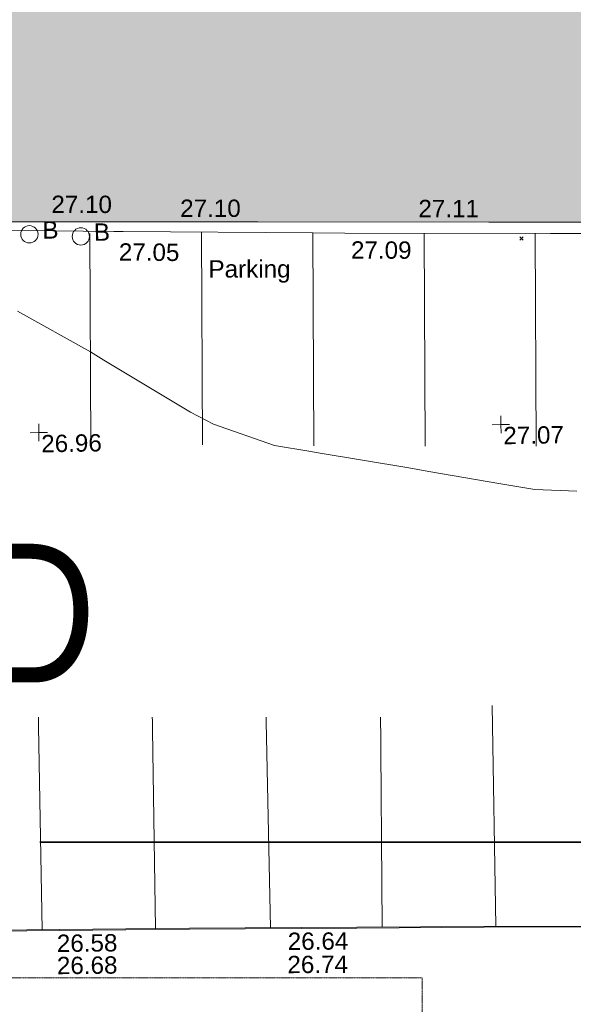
# Model space of a CAD drawing. Header units: millimetres. Extents: x -287732 to 520720, y -88450 to 287754.
# Tile 102 of 256: x -33147 to -21168, y 31642 to 52951. Entities that reach past the tile are written whole.
import ezdxf

# ---------------------------------------------------------------- set-up
doc = ezdxf.new("R2010")
doc.units = ezdxf.units.MM
doc.linetypes.add('Dash 1_5mm', pattern=[3, 1.5, -1.5])
doc.linetypes.add('IMPORT-UG_ELEC_STREET LIGHTING_QLB2 _2_', pattern=[2700, 1500, -300, 0, -250, 150, -300, 0, -200])
for name, color, linetype, lineweight, true_color in [('00_TOPO_FURN_BOLLARD', 7, 'Continuous', 9, 0x666666), ('00_UAV_BUILDING_OUTLINE', 5, 'Continuous', 9, 0x0000ff), ('00_UAV_FURN_BOLLARD', 7, 'Continuous', 9, 0xff9f7f), ('00_UAV_KERB_BOTTOM', 1, 'Continuous', 9, 0xff0000), ('00_UAV_KERB_TOP', 7, 'Continuous', 9, 0xa500a5), ('00_UAV_LEVEL_SPOT', 7, 'Continuous', 9, 0x666666), ('00_UAV_PARKING', 4, 'Continuous', 9, 0x00ffff), ('00_UAV_ROAD_MARKING_WHITE_CONTINUOUS', 7, 'Continuous', 9, 0x999999), ('01_DTM_CONTOUR_MNR', 7, 'Continuous', 9, 0xa5a552), ('12333-PUM-2D-U-0001-C01 - Rev2_REVIT IMPORT_dwg', 7, 'Continuous', 9, 0x767676), ('A_RHA_Line', 7, 'Continuous', 9, 0x00a600)]:
    doc.layers.add(name, color=color, linetype=linetype, lineweight=lineweight, true_color=true_color)
for name, color, linetype, lineweight in [('A_RHA_Detail', 7, 'Continuous', 9), ('A_RHA_Text', 7, 'Continuous', 9), ('GEN-TEXT', 7, 'Continuous', 9)]:
    doc.layers.add(name, color=color, linetype=linetype, lineweight=lineweight)
doc.styles.add('Arial Narrow', font='ARIALN.TTF', dxfattribs={"height": 3000})
doc.styles.add('Swis721 Lt BT_2', font='swissl.ttf', dxfattribs={"height": 375})

# ---------------------------------------------------------------- blocks, each defined once
blk = doc.blocks.new('12333-PUM-2D-U-0001-C01 - Rev2_REVIT IMPORT_dwg_UAV-2077255-Site Location Plan Proposed')
at = {"layer": '00_UAV_LEVEL_SPOT', "color": 254, "true_color": 0xcccccc, "flags": 128}
for points in [[(0, -500), (0, 0), (-500, 0)], [(500, 0), (0, 0), (0, 500)]]:
    blk.add_lwpolyline(points, dxfattribs=at)
blk = doc.blocks.new('12333-PUM-2D-U-0001-C01 - Rev2_REVIT IMPORT_dwg_MSL_Bollard_2-2077239-Site Location Plan Proposed')
at = {"layer": '00_TOPO_FURN_BOLLARD', "color": 254, "true_color": 0xcccccc}
blk.add_circle((0, 0), 62.5, dxfattribs=at)
blk = doc.blocks.new('12333-PUM-2D-U-0001-C01 - Rev2_REVIT IMPORT_dwg_MGS62954_T2_Galway_ITM_3d_Rev1-2077680-Site Location Plan Proposed')
at = {"layer": '00_UAV_KERB_BOTTOM', "color": 254, "true_color": 0xcccccc, "flags": 128}
blk.add_lwpolyline([(533881692, 725589110), (533879445, 725589149), (533876693, 725589180), (533873069, 725589219), (533871694, 725589229), (533866694, 725589265), (533864754, 725589278), (533861695, 725589326), (533856888, 725589400), (533856695, 725589403), (533851696, 725589460), (533849880, 725589480), (533847752, 725589494), (533847751, 725590549), (533847745, 725595327), (533847744, 725595547), (533847722, 725600543), (533847713, 725602514), (533847715, 725604658)], dxfattribs=at)
at = {"layer": '00_UAV_KERB_TOP', "color": 254, "true_color": 0xcccccc, "flags": 128}
blk.add_lwpolyline([(533881692, 725589099), (533879445, 725589129), (533876692, 725589160), (533873069, 725589199), (533871693, 725589209), (533866693, 725589245), (533864754, 725589258), (533861694, 725589306), (533856888, 725589380), (533856695, 725589383), (533851696, 725589440), (533849880, 725589460), (533847732, 725589474), (533847731, 725590510), (533847725, 725595327), (533847724, 725595508), (533847702, 725600504), (533847693, 725602514), (533847695, 725604664)], dxfattribs=at)
at = {"layer": '00_UAV_PARKING', "color": 254, "true_color": 0xcccccc, "flags": 128}
blk.add_lwpolyline([(533861701, 725604487), (533863308, 725604466), (533866699, 725604426), (533869045, 725604398), (533871698, 725604325), (533871902, 725604319), (533876002, 725604218), (533876696, 725604204), (533881144, 725604113), (533881695, 725604104), (533885630, 725604040)], dxfattribs=at)
at = {"layer": '00_UAV_ROAD_MARKING_WHITE_CONTINUOUS', "color": 254, "true_color": 0xcccccc}
for p, q in [((533871181, 725604293), (533871123, 725599690)), ((533873597, 725604278), (533873539, 725599674)), ((533876006, 725604218), (533875947, 725599614)), ((533878410, 725604169), (533878351, 725599565)), ((533880811, 725604120), (533880752, 725599516)), ((533869879, 725594049), (533869886, 725589242)), ((533872339, 725589225), (533872345, 725594006)), ((533874808, 725594005), (533874822, 725589200)), ((533877242, 725589174), (533877285, 725593951)), ((533879703, 725593923), (533879702, 725589145))]:
    blk.add_line(p, q, dxfattribs=at)
at = {"layer": '01_DTM_CONTOUR_MNR', "color": 254, "true_color": 0xcccccc, "flags": 128}
blk.add_lwpolyline([(533881614, 725598529), (533880707, 725598582), (533879974, 725598715), (533878425, 725599015), (533877989, 725599097), (533875994, 725599469), (533875880, 725599488), (533875096, 725599631), (533873781, 725600116), (533873287, 725600388), (533871432, 725601544), (533871150, 725601730), (533869586, 725602633)], dxfattribs=at)
for name, p, xscale, yscale, zscale in [('12333-PUM-2D-U-0001-C01 - Rev2_REVIT IMPORT_dwg_MSL_Bollard_2-2077239-Site Location Plan Proposed', (533869870, 725604295), 3, 3, 3), ('12333-PUM-2D-U-0001-C01 - Rev2_REVIT IMPORT_dwg_MSL_Bollard_2-2077239-Site Location Plan Proposed', (533870983, 725604229), 3, 3, 3), ('12333-PUM-2D-U-0001-C01 - Rev2_REVIT IMPORT_dwg_UAV-2077255-Site Location Plan Proposed', (533870000, 725600000), 0.375, 0.375, 0.375), ('12333-PUM-2D-U-0001-C01 - Rev2_REVIT IMPORT_dwg_UAV-2077255-Site Location Plan Proposed', (533880000, 725600000), 0.375, 0.375, 0.375)]:
    blk.add_blockref(name, p, dxfattribs=dict(xscale=xscale, yscale=yscale, zscale=zscale))
at = {"layer": '00_UAV_BUILDING_OUTLINE', "color": 251, "true_color": 0x666666, "char_height": 375, "width": 1495.9, "attachment_point": 1, "rotation": 358.9797, "line_spacing_factor": 1.005062, "style": 'Swis721 Lt BT_2'}
for s, insert in [('27.10', (533870361, 725605123)), ('27.10', (533873146, 725604990)), ('27.11', (533878300, 725604894))]:
    blk.add_mtext(s, dxfattribs=dict(at, insert=insert))
at = {"layer": '00_UAV_FURN_BOLLARD', "color": 251, "true_color": 0x666666, "char_height": 375, "width": 398.91, "attachment_point": 1, "line_spacing_factor": 1.005062, "style": 'Swis721 Lt BT_2'}
for insert in [(533870153, 725604570), (533871266, 725604504)]:
    blk.add_mtext('B', dxfattribs=dict(at, insert=insert))
at = {"layer": '00_UAV_KERB_BOTTOM', "color": 251, "true_color": 0x666666, "char_height": 375, "width": 1495.9, "attachment_point": 1, "line_spacing_factor": 1.005062, "style": 'Swis721 Lt BT_2'}
for s, insert, rotation in [('26.58', (533870198, 725589130), 359.5935), ('26.64', (533875195, 725589087), 359.371)]:
    blk.add_mtext(s, dxfattribs=dict(at, insert=insert, rotation=rotation))
at = {"layer": '00_UAV_KERB_TOP', "color": 251, "true_color": 0x666666, "char_height": 375, "width": 1495.9, "attachment_point": 1, "line_spacing_factor": 1.005062, "style": 'Swis721 Lt BT_2'}
for s, insert, rotation in [('26.68', (533870191, 725588649), 359.5935), ('26.74', (533875179, 725588584), 359.371)]:
    blk.add_mtext(s, dxfattribs=dict(at, insert=insert, rotation=rotation))
at = {"layer": '00_UAV_LEVEL_SPOT', "char_height": 375, "width": 1495.9, "attachment_point": 1, "line_spacing_factor": 1.005062, "style": 'Swis721 Lt BT_2'}
for s, insert in [('26.96', (533870048, 725599947)), ('27.07', (533880048, 725599947))]:
    blk.add_mtext(s, dxfattribs=dict(at, insert=insert))
at = {"layer": '00_UAV_PARKING', "color": 251, "true_color": 0x666666, "char_height": 375, "attachment_point": 1, "line_spacing_factor": 1.005062, "style": 'Swis721 Lt BT_2'}
for s, insert, width, rotation in [('27.05', (533871804, 725604068), 1495.9, 358.5536), ('27.09', (533876826, 725604023), 1495.9, 358.8302), ('Parking', (533873735, 725603666), 2037.28, 359.0458)]:
    blk.add_mtext(s, dxfattribs=dict(at, insert=insert, width=width, rotation=rotation))
blk = doc.blocks.new('12333-PUM-2D-U-0001-C01 - Rev2_REVIT IMPORT_dwg-1620468-Site Location Plan Proposed')
at = {"layer": 'GEN-TEXT', "color": 253, "true_color": 0xaaaaaa}
for p, q in [((239402, -11872), (239473, -11801)), ((239473, -11872), (239402, -11801))]:
    blk.add_line(p, q, dxfattribs=at)
blk.add_blockref('12333-PUM-2D-U-0001-C01 - Rev2_REVIT IMPORT_dwg_MGS62954_T2_Galway_ITM_3d_Rev1-2077680-Site Location Plan Proposed', (-533641080, -725615854))

msp = doc.modelspace()

# ---------------------------------------------------------------- hatches: boundary and pattern name
at = {"layer": 'A_RHA_Detail', "true_color": 0xc0c0c0}
h = msp.add_hatch(color=9, dxfattribs=at)
h.paths.add_polyline_path([(-80881, -68503), (-80401, -68483), (-80401, -62985), (-24475, -63009), (-24456, -50840), (-36623, -50832), (-36623, -44229), (-50959, -44218), (-50959, -42574), (-54564, -42571), (-54566, -45054), (-92409, -45027), (-92412, -49202), (-100062, -49202), (-100052, -64853), (-86121, -64853), (-86092, -62958), (-84861, -62958), (-84855, -68240), (-80871, -68240)])
h.paths.add_polyline_path([(-137239, -68462), (-132720, -68433), (-132847, -62850), (-130455, -62917), (-130498, -61356), (-117581, -61423), (-117492, -49184), (-125137, -49178), (-125134, -45033), (-163007, -45006), (-163007, -44090), (-163124, -44090), (-163123, -42384), (-166564, -42384), (-166565, -44044), (-193158, -44025), (-193195, -62864), (-137270, -62917), (-137254, -65680)])
h.paths.add_polyline_path([(120311, -32334), (120312, -31611), (133451, -31638), (133469, -19718), (121296, -19692), (121320, -8191), (112277, -8172), (112263, -14811), (78286, -14740), (78293, -8167), (75242, -8161), (69356, -8153), (69354, -9157), (68373, -9155), (68373, -13706), (69334, -13708), (69325, -16250), (66623, -16250), (66620, -17995), (65989, -17995), (65985, -19731), (57152, -19712), (57127, -31560), (70278, -31587), (70278, -32272), (78264, -32285), (78267, -31020), (112336, -31091), (112336, -32318), (119781, -32333)])
h.paths.add_polyline_path([(7504, -1791), (15482, -674), (15484, 148), (56188, 206), (56156, 14338), (18017, 14236), (17968, 34313), (21727, 34324), (21709, 40608), (18010, 40608), (17996, 45484), (9770, 45421), (3966, 45447), (3985, 14177), (1023, 14177), (-277, 14191), (-232, 5968), (-226, 194), (553, 183), (7478, 143), (7489, -674)])
h.paths.add_polyline_path([(77756, 53), (77730, 1700), (94464, 1660), (94606, 17991), (88810, 18015), (88800, 14437), (69414, 14458), (69377, 100), (75242, 67)])
h.paths.add_polyline_path([(61252, 46454), (105775, 46473), (105768, 61853), (92285, 61853), (92309, 65784), (96107, 65768), (96060, 75209), (101085, 75072), (104988, 74765), (108404, 74364), (112009, 73787), (115645, 73050), (116891, 72762), (120209, 71893), (120865, 71704), (124136, 70670), (127436, 69481), (127820, 69395), (128274, 69332), (128732, 69307), (129190, 69320), (129645, 69372), (130095, 69461), (130535, 69588), (130963, 69751), (131376, 69950), (131771, 70182), (132163, 70461), (132496, 70742), (132821, 71065), (133117, 71414), (133384, 71787), (133617, 72179), (133817, 72591), (133983, 73018), (134112, 73458), (134204, 73907), (134258, 74362), (134273, 74820), (134251, 75277), (134190, 75731), (134091, 76179), (133955, 76617), (133783, 77041), (133576, 77450), (133336, 77840), (133064, 78209), (132762, 78554), (132432, 78872), (132077, 79161), (131698, 79420), (131300, 79646), (131094, 79746), (132146, 83110), (122788, 86283), (121604, 82800), (117096, 83871), (116842, 83526), (116121, 91222), (110238, 91274), (110194, 90435), (104988, 90486), (104973, 94310), (103746, 94310), (103840, 122852), (96365, 122932), (96350, 123952), (104556, 123902), (104607, 120249), (125503, 120134), (125662, 137657), (114480, 137699), (114382, 129150), (104644, 129188), (104578, 126217), (101184, 126159), (101265, 135959), (89967, 135989), (89928, 125824), (93631, 125841), (93581, 122932), (88697, 122905), (88679, 95739), (86378, 95739), (86378, 96178), (83280, 96201), (83274, 95736), (70170, 95733), (70166, 96272), (66675, 96257), (66655, 95756), (65785, 95756), (65888, 117471), (53473, 117488), (53434, 98570), (40649, 98570), (40610, 94406), (38854, 94410), (38849, 89464), (40612, 89518), (40665, 86258), (38372, 86306), (38370, 76901), (50938, 76944), (50923, 74599), (56485, 74589), (56485, 75195), (92465, 75233), (92646, 71767), (89811, 69363), (85313, 69361), (85313, 66907), (75210, 66903), (75210, 63816), (70819, 63816), (70819, 64253), (69457, 64253), (69456, 66902), (61303, 66899), (61305, 63970), (70500, 63970), (70500, 61853), (61246, 61849), (61252, 46656)])
h.paths.add_polyline_path([(-17153, 48569), (-17153, 60770), (-29363, 60775), (-29363, 67399), (-43507, 67405), (-43489, 69093), (-45766, 69109), (-45794, 67405), (-47272, 67404), (-47272, 66455), (-86005, 66469), (-86007, 60522), (-92663, 60522), (-92665, 50184), (-79752, 50180), (-79752, 48591), (-17158, 48569)])
h.paths.add_polyline_path([(-201056, 48629), (-138378, 48635), (-138378, 50133), (-125468, 50134), (-125469, 60566), (-132187, 60566), (-132187, 66533), (-170643, 66806), (-170643, 67739), (-200340, 67489), (-200349, 60828), (-201058, 60828), (-201057, 51102)])
h.paths.add_polyline_path([(-240052, 54769), (-239444, 54811), (-239187, 54842), (-238765, 54941), (-238382, 55122), (-237990, 55355), (-237269, 55936), (-237032, 56226), (-236793, 56569), (-236555, 57004), (-236433, 57267), (-236300, 57753), (-236251, 58017), (-236236, 58516), (-236233, 58988), (-236214, 59823), (-236364, 59821), (-236634, 60698), (-236392, 61432), (-236225, 61435), (-236202, 62638), (-232564, 62639), (-232564, 63049), (-232732, 63049), (-232860, 63458), (-232732, 63914), (-232561, 63914), (-232515, 70598), (-240629, 70599), (-240630, 72351), (-246413, 72347), (-246413, 70616), (-254450, 70619), (-254455, 70754), (-254470, 73192), (-263883, 73268), (-263902, 68261), (-263715, 68260), (-263553, 67820), (-263719, 67392), (-263914, 67392), (-263957, 58634), (-260181, 58611), (-260192, 56354), (-257185, 56339), (-257213, 57093), (-257339, 57093), (-257471, 57532), (-257339, 58062), (-257203, 58064), (-257174, 58599), (-256478, 58575), (-256478, 58789), (-256013, 58912), (-255397, 58781), (-255397, 58596), (-243810, 58586), (-243805, 58352), (-243741, 57885), (-243619, 57422), (-243424, 56944), (-243247, 56608), (-243003, 56250), (-242732, 55933), (-242372, 55603), (-242141, 55425), (-241805, 55217), (-241529, 55077), (-241101, 54917), (-240836, 54841), (-240453, 54789), (-240219, 54777)])
h.paths.add_polyline_path([(40277, 59895), (40329, 69197), (36589, 69218), (36619, 74674), (32264, 74687), (32233, 69156), (11917, 69270), (11967, 78219), (29088, 78123), (29143, 88141), (15719, 88216), (15733, 90590), (4594, 90652), (4525, 78265), (10097, 78234), (10077, 74773), (4548, 74804), (4466, 60107), (19126, 60025), (19140, 62528), (31739, 62457), (31725, 59943), (38370, 59906)])
h.paths.add_polyline_path([(-246083, 72334), (-246083, 72334), (-246208, 72334)])
h.paths.add_polyline_path([(-114575, 112178), (-114575, 112178), (-114707, 115802)])
h.paths.add_polyline_path([(-154700, 101760), (-114382, 101776), (-114382, 106927), (-113756, 106927), (-113758, 111847), (-114432, 111847), (-114432, 112178), (-114575, 112178), (-114579, 121707), (-123057, 121707), (-123069, 156453), (-119381, 156454), (-119381, 160166), (-115501, 160167), (-115503, 166207), (-132412, 166600), (-132412, 166666), (-135275, 166665), (-135275, 166628), (-135911, 166628), (-135911, 166352), (-152521, 166346), (-152518, 159143), (-150699, 159118), (-150759, 122561), (-151059, 122561), (-151061, 121302), (-154138, 121373), (-154138, 121865), (-154704, 121867), (-154689, 119352), (-154746, 119352), (-154746, 118722), (-160794, 118749), (-160794, 119411), (-163852, 119422), (-163855, 118762), (-167569, 118779), (-166635, 124395), (-166930, 124500), (-167569, 124708), (-168028, 124841), (-168631, 124991), (-169238, 125117), (-169850, 125220), (-170466, 125298), (-171089, 125352), (-171704, 125381), (-172325, 125386), (-172782, 125375), (-173402, 125337), (-174110, 125263), (-174634, 125190), (-175245, 125081), (-176047, 124896), (-176665, 124725), (-177045, 124609), (-177632, 124405), (-176665, 118819), (-177559, 118822), (-177662, 125263), (-176365, 126543), (-159462, 126320), (-157058, 128609), (-157061, 136153), (-158639, 137740), (-159352, 137740), (-161634, 140201), (-168728, 140257), (-171035, 137943), (-174184, 137943), (-176460, 140292), (-177342, 140292), (-177342, 140358), (-183429, 140356), (-185922, 137917), (-185922, 131757), (-186907, 131757), (-187725, 130810), (-187724, 127376), (-186481, 126305), (-186479, 122327), (-185176, 121059), (-180304, 121059), (-180304, 118802), (-193555, 118802), (-193555, 133118), (-192594, 133118), (-192594, 134201), (-192225, 134201), (-192226, 136615), (-192595, 136615), (-192595, 137734), (-193589, 137734), (-193589, 147475), (-193163, 147493), (-192766, 147531), (-192360, 147590), (-192200, 147617), (-191883, 147683), (-191569, 147762), (-191258, 147853), (-190829, 148002), (-190648, 148071), (-190350, 148198), (-190057, 148336), (-189770, 148486), (-189405, 148698), (-189133, 148873), (-188868, 149059), (-188610, 149255), (-188355, 149465), (-188080, 149714), (-187885, 149902), (-187546, 150266), (-187446, 150378), (-187241, 150629), (-187046, 150888), (-186862, 151154), (-186546, 151670), (-186524, 151707), (-163675, 151670), (-163688, 148134), (-157304, 148136), (-157304, 155760), (-157557, 155765), (-157556, 166678), (-187009, 166700), (-187013, 162054), (-188707, 162045), (-188706, 155022), (-188738, 154651), (-188799, 154283), (-188857, 154035), (-188966, 153679), (-189103, 153333), (-189266, 152998), (-189455, 152677), (-189645, 152421), (-189917, 152104), (-190213, 151809), (-190531, 151539), (-190869, 151294), (-191225, 151076), (-191598, 150887), (-192093, 150683), (-192519, 150562), (-192904, 150482), (-193187, 150441), (-193594, 150407), (-193595, 151460), (-205369, 151455), (-205354, 113350), (-207187, 113349), (-207184, 105991), (-205313, 105991), (-205311, 101770), (-175489, 101781), (-175489, 110890), (-154703, 110898), (-154700, 102692)])
h.paths.add_polyline_path([(193736, 113048), (208865, 114991), (208976, 114127), (216448, 115086), (216039, 118272), (232649, 120405), (233426, 114352), (240632, 115278), (239855, 121330), (256407, 123456), (257092, 118089), (264572, 119041), (261878, 138525), (259179, 138222), (259197, 137439), (254686, 136897), (255413, 131315), (240853, 129522), (239771, 137919), (240650, 138010), (240062, 142777), (239166, 142685), (237631, 151018), (266173, 154561), (271297, 142612), (276532, 144861), (274942, 148528), (302075, 160135), (300216, 164320), (301528, 164907), (300405, 167478), (299017, 166946), (295627, 174519), (294333, 177537), (287289, 174519), (289428, 169661), (272957, 162557), (271943, 164897), (267016, 162764), (268502, 159357), (265200, 157946), (226856, 153147), (227510, 148852), (228281, 141179), (227302, 141050), (227895, 136433), (228749, 136524), (229602, 128024), (217691, 126494), (217642, 126874), (215139, 126553), (215195, 126113), (215016, 126090), (214841, 127450), (192259, 124549), (193486, 114991)])
h.paths.add_polyline_path([(-78076, 117606), (-78076, 117610), (-78070, 129486), (-74723, 129478), (-74723, 125436), (-48016, 125380), (-47997, 135873), (-61198, 135902), (-74715, 135924), (-74724, 131865), (-78070, 131873), (-78063, 149550), (-58292, 149542), (-58292, 148946), (-37708, 148938), (-37703, 159740), (-44148, 159743), (-44148, 162961), (-49830, 162961), (-49831, 160632), (-78494, 160644), (-78494, 161615), (-78739, 161615), (-78692, 168188), (-90845, 168127), (-90963, 152687), (-89065, 152686), (-89080, 117610), (-78375, 117606)])
h.paths.add_polyline_path([(69255, 129236), (69260, 136168), (86068, 136131), (86009, 164703), (58790, 164724), (58790, 170119), (54460, 170122), (54457, 166153), (47042, 166159), (47041, 164669), (39173, 164675), (39173, 164079), (17015, 164095), (17002, 147267), (12660, 147267), (12654, 139138), (17031, 139135), (17025, 129935), (39191, 129919), (39191, 129258), (69014, 129236)])
h.paths.add_polyline_path([(39266, 139468), (33051, 139484), (33088, 153428), (39278, 153412), (39278, 152830), (43058, 152820), (43025, 140093), (39267, 140093)])
h.paths.add_polyline_path([(1980, 189123), (18699, 189180), (18678, 195254), (24349, 195273), (24335, 199551), (28830, 199566), (28798, 208816), (24335, 208806), (24334, 209113), (16812, 209088), (16807, 208844), (6772, 208809), (6797, 201489), (-8471, 201437), (-8471, 200429), (-11856, 200418), (-11824, 190892), (-7615, 190907), (-7615, 190171), (-4609, 190169), (-4608, 190917), (1973, 190939), (1977, 189837)])
h.paths.add_polyline_path([(-20506, 190640), (-20122, 206347), (-41550, 207015), (-41462, 210450), (-31391, 210152), (-31079, 223863), (-44305, 224231), (-44491, 211866), (-47510, 211943), (-47723, 203659), (-47076, 203635), (-47175, 199532), (-46801, 199520), (-46874, 195479), (-44600, 195425), (-44686, 192243), (-38074, 192136), (-38104, 191127), (-21538, 190669)])
h.paths.add_polyline_path([(16801, 195962), (9657, 196015), (9644, 199514), (11632, 199486), (11632, 203322), (16807, 203391), (16801, 195984)])
h.paths.add_polyline_path([(122085, 200536), (122088, 206386), (125211, 206386), (125211, 206646), (126203, 206646), (126203, 207041), (130401, 206979), (130444, 209883), (126203, 209946), (126203, 214624), (127365, 214624), (127365, 225380), (126160, 225380), (126207, 241475), (119483, 241496), (119479, 246182), (109944, 246175), (109953, 233033), (115001, 233033), (115000, 208653), (112026, 208653), (112024, 200539), (122025, 200536)])
h.paths.add_polyline_path([(30087, 200987), (38031, 201029), (38031, 202923), (38110, 202923), (38067, 208828), (38013, 208828), (38012, 209013), (30045, 208970), (30077, 202923)])
h.paths.add_polyline_path([(195986, 205662), (202897, 206052), (202677, 209946), (195766, 209555)])
h.paths.add_polyline_path([(-91652, 206393), (-79454, 206433), (-79629, 238246), (-68904, 238215), (-68919, 246313), (-68919, 246314), (-68757, 246313), (-68755, 246639), (-79620, 246651), (-79607, 247344), (-82155, 247318), (-82155, 247488), (-91641, 247473), (-91639, 246846), (-131470, 246641), (-131470, 250160), (-142857, 250177), (-142864, 246220), (-165119, 246272), (-165040, 253908), (-178677, 253930), (-178700, 238177), (-138599, 238209), (-138548, 206628), (-126647, 206572), (-126667, 234826), (-124963, 234826), (-124969, 234688), (-91596, 234664), (-91651, 207156)])
h.paths.add_polyline_path([(142124, 209114), (152768, 209127), (152745, 227013), (142101, 226999), (142122, 210583)])
h.paths.add_polyline_path([(168999, 209275), (169027, 226860), (161687, 226877), (161648, 209291), (168847, 209275)])
h.paths.add_polyline_path([(49761, 218477), (49794, 223316), (41274, 223363), (41274, 223291), (32187, 223352), (32202, 225553), (20082, 225635), (20035, 218708), (31566, 218630), (31566, 218599), (49750, 218477)])
h.paths.add_polyline_path([(162362, 234154), (162367, 241590), (135261, 241631), (135249, 234198), (160249, 234157)])
h.paths.add_polyline_path([(176459, 246710), (176516, 252173), (168884, 252253), (168935, 257069), (164355, 257117), (164296, 251512), (164417, 251511), (164368, 246837), (171460, 246762)])

# ---------------------------------------------------------------- linework, layer by layer
at = {"layer": 'A_RHA_Line', "color": 7}
for p, q in [((-37998, 48577), (-32998, 48575)), ((-32998, 48575), (-27998, 48573)), ((-27998, 48573), (-22998, 48571)), ((-22998, 48571), (-17998, 48570))]:
    msp.add_line(p, q, dxfattribs=at)
at = {"layer": 'A_RHA_Line', "color": 7, "linetype": 'Dash 1_5mm'}
for p, q in [((-24437, 32217), (-60966, 32217)), ((-24437, -28258), (-24437, 32217))]:
    msp.add_line(p, q, dxfattribs=at)
at = {"layer": 'A_RHA_Text', "lineweight": 35}
msp.add_line((-12278, 35148), (-32714, 35148), dxfattribs=at)

# ---------------------------------------------------------------- block references
at = {"layer": '12333-PUM-2D-U-0001-C01 - Rev2_REVIT IMPORT_dwg', "color": 254, "linetype": 'IMPORT-UG_ELEC_STREET LIGHTING_QLB2 _2_', "true_color": 0xffd4d4, "rotation": 0.9999999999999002}
msp.add_blockref('12333-PUM-2D-U-0001-C01 - Rev2_REVIT IMPORT_dwg-1620468-Site Location Plan Proposed', (-261895, 55870), dxfattribs=at)

# ---------------------------------------------------------------- next in the draw order: texts
at = {"layer": 'A_RHA_Text', "lineweight": 35, "insert": (-53831, 41609), "char_height": 3000, "width": 28620.24, "attachment_point": 1, "style": 'Arial Narrow', "bg_fill": 3, "box_fill_scale": 1.25, "bg_fill_color": 256, "bg_fill_true_color": 13158600, "bg_fill_transparency": 0}
msp.add_mtext('FUTURE OPD ', dxfattribs=at)

doc.saveas('drawing.dxf')
